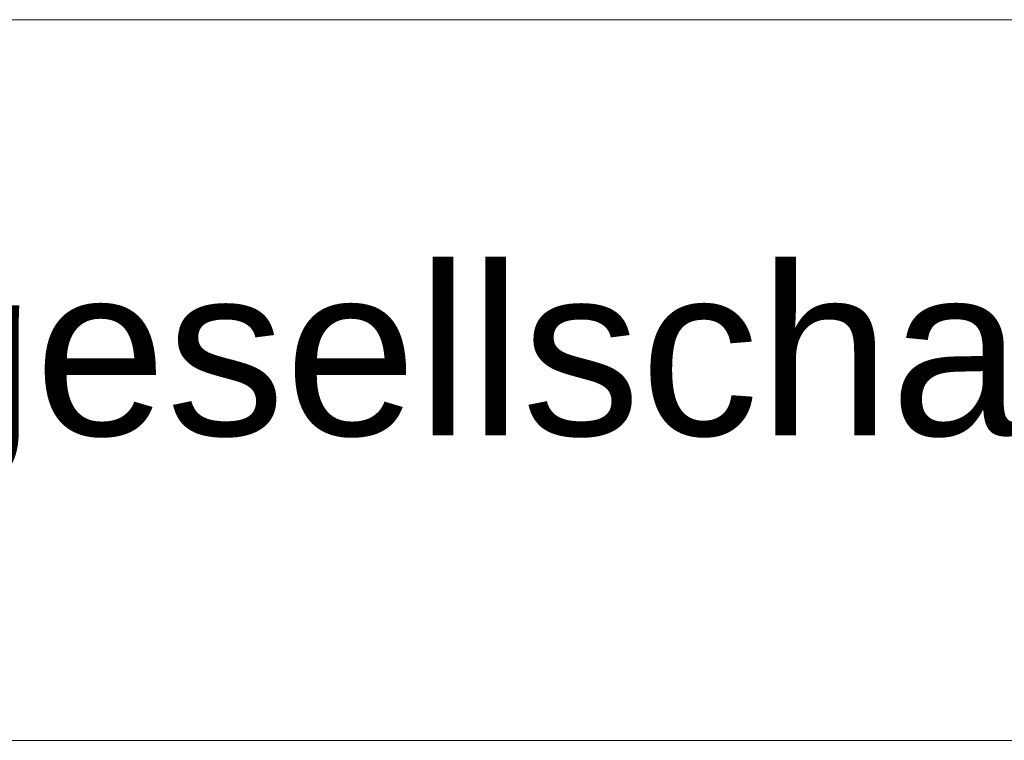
# Paper-space layout 'A4_1_100' of a CAD drawing. Extents: x -5 to 210, y -5 to 292.
# Tile 3 of 30: x 31.03 to 42.64, y 16.99 to 25.49. Entities that reach past the tile are written whole.
import ezdxf
from ezdxf.enums import TextEntityAlignment as Align

# ---------------------------------------------------------------- set-up
doc = ezdxf.new("R2010")
doc.units = 0
doc.layers.get('0').update_dxf_attribs({"lineweight": 0})
doc.layers.add('_Ansichtsfenster', color=40, linetype='Continuous', lineweight=0)
doc.layers.add('B_TXT_PLK_BLR', color=7, linetype='Continuous', lineweight=0)
doc.styles.add('Arial', font='arial.ttf')

# ---------------------------------------------------------------- blocks, each defined once
blk = doc.blocks.new('MN PLANSTEMPEL_A4')
for p, q in [((99.022, 4.869), (-1.652, 4.869)), ((99.022, -3.631), (-1.652, -3.631))]:
    blk.add_line(p, q)
at = {"layer": 'B_TXT_PLK_BLR', "linetype": 'Continuous', "lineweight": 0, "style": 'Arial'}
for tag, p in [('BAUWERK1_001', (99.49, 11.93)), ('PLANEBENE1_001', (129.772, 11.93)), ('PHASE', (159.942, 11.945)), ('PLANEBENE2_001', (129.772, 8.718)), ('ZEICHNUNG', (129.866, 1.36)), ('FACHPLANER', (99.912, 1.323)), ('PLANART', (159.983, 1.33)), ('PLANER_001', (-0.207, -0.034)), ('PROJEKT', (-0.141, -16.517))]:
    blk.add_attdef(tag, p, '', height=2, dxfattribs=at)
for tag, p in [('BAUWERK2', (99.639, 10.745)), ('FACHPLANER', (0, -6.017))]:
    blk.add_attdef(tag, text='', height=2, dxfattribs=at).set_placement(p, align=Align.TOP_LEFT)
for tag, p in [('FORMAT', (106.194, -4.891)), ('MASSTAB', (121.628, -4.968)), ('DATUM', (174.231, -4.969)), ('ZÄHLUNG', (181.563, -10.627)), ('STANDORT', (106.539, -10.833)), ('GESAMTANLAGE', (121.569, -10.833)), ('PLANEBENE', (151.563, -10.833)), ('FELDRASTER', (166.563, -10.833)), ('LPHASE', (106.539, -16.833)), ('FACHPLANER', (121.569, -16.833)), ('STATUS', (166.563, -16.833)), ('INDEX', (181.563, -16.833))]:
    blk.add_attdef(tag, text='', height=2, dxfattribs=at).set_placement(p, align=Align.MIDDLE)

psp = doc.layouts.new('A4_1_100')

# ---------------------------------------------------------------- block references
at = {"layer": '_Ansichtsfenster'}
ref = psp.add_blockref('MN PLANSTEMPEL_A4', (10.757, 20.618), dxfattribs=at)
ref.add_attrib('PLANER_001', 'Mainova Aktiengesellschaft M4-ET3-3', (10.55, 20.584), dxfattribs={"layer": 'B_TXT_PLK_BLR', "linetype": 'Continuous', "lineweight": 0, "height": 2, "style": 'Arial'})

doc.saveas('drawing.dxf')
